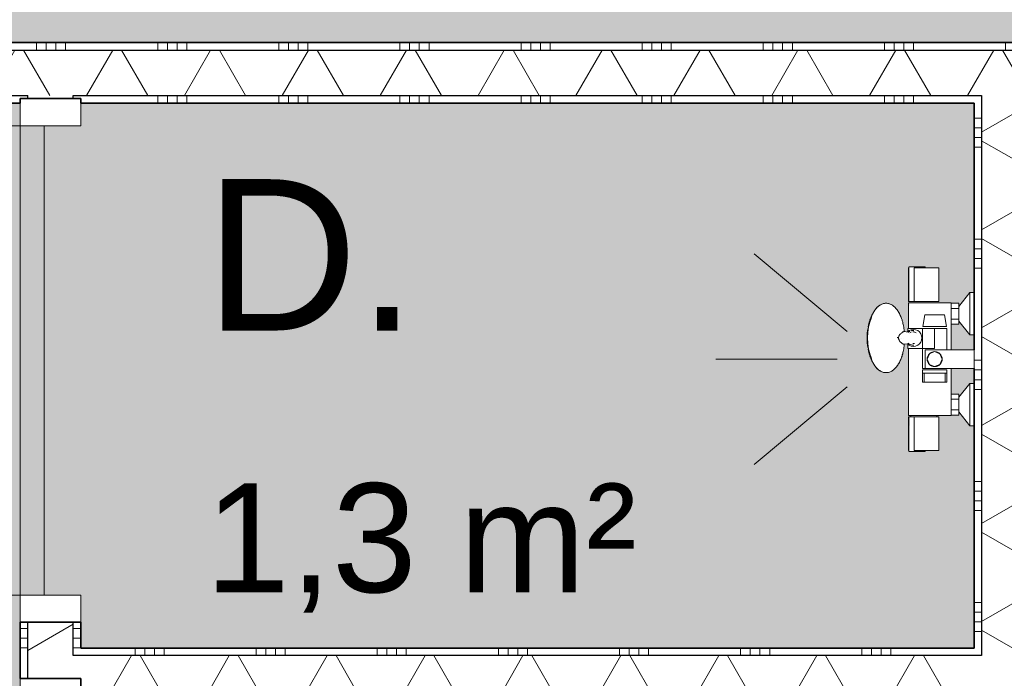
# Model space of a CAD drawing. Header units: millimetres. Extents: x 76115 to 117635, y -12665 to 37646.
# Tile 20 of 52: x 90372 to 91998, y 12966 to 14053. Entities that reach past the tile are written whole.
import ezdxf

# ---------------------------------------------------------------- set-up
doc = ezdxf.new("R2010")
doc.units = ezdxf.units.MM
doc.linetypes.add('Hidden', pattern=[4, 2, -2])
for name, color, linetype, lineweight in [('A-AREA-IDEN', 2, 'Continuous', 13), ('A-AREA-PATT', 32, 'Continuous', 9), ('A-DOOR', 31, 'Continuous', 18), ('A-DOOR-FRAM', 31, 'Continuous', 13), ('A-WALL', 113, 'Continuous', 18), ('A-WALL-PATT', 111, 'Continuous', 35), ('I-WALL', 2, 'Continuous', 18), ('P-SANR-FIXT', 6, 'Continuous', 13)]:
    doc.layers.add(name, color=color, linetype=linetype, lineweight=lineweight)
doc.styles.add('Arial', font='arial.ttf', dxfattribs={"height": 180})
doc.styles.add('Arial_1', font='arial.ttf', dxfattribs={"height": 250})
pattern_1 = [(180, (90472.54, 12415.6), (-2e-14, -200), []), (180, (90472.54, 12431.6), (-2e-14, -200), []), (180, (90472.54, 12447.6), (-2e-14, -200), []), (180, (90472.54, 12463.6), (-2e-14, -200), [])]
pattern_2 = [(270, (90047.57, 14015.67), (200, 7e-13), []), (270, (90031.57, 14015.67), (200, 7e-13), []), (270, (90015.57, 14015.67), (200, 7e-13), []), (270, (89999.57, 14015.67), (200, 7e-13), [])]

# ---------------------------------------------------------------- blocks, each defined once
blk = doc.blocks.new('200_32_ISR_deur_binnen - dagmaat 0800x2300-7616677-plot_01')
at = {"layer": 'A-DOOR', "lineweight": 13}
blk.add_hatch(color=256, dxfattribs=at).paths.add_polyline_path([(-387.5, 10), (387.5, 10), (387.5, 50), (-387.5, 50)])
for p, q in [((-387.5, 50), (-387.5, 825)), ((-387.5, 50), (387.5, 50)), ((-387.5, 50), (-387.5, 10)), ((387.5, 50), (-387.5, 50)), ((387.5, 10), (387.5, 50)), ((-387.5, 10), (387.5, 10))]:
    blk.add_line(p, q, dxfattribs=at)
at = {"layer": 'A-DOOR', "linetype": 'Hidden', "lineweight": 13}
blk.add_line((-387.5, 10), (387.5, 10), dxfattribs=at)
at = {"layer": 'A-DOOR', "lineweight": 13}
blk.add_arc((-387.5, 50), 775, 360, 90, dxfattribs=at)
at = {"layer": 'A-DOOR-FRAM'}
for p, q in [((-387.5, 50), (-432.5, 50)), ((-387.5, -50), (-387.5, 50)), ((432.5, 50), (387.5, 50)), ((387.5, 50), (387.5, -50)), ((-432.5, -50), (-387.5, -50))]:
    blk.add_line(p, q, dxfattribs=at)
blk = doc.blocks.new('53_PF_Crane_Shower - 53_PF_Crane_Shower-7700345-plot_01')
at = {"layer": 'P-SANR-FIXT'}
for p, q in [((0, 226.2), (0, 426.2)), ((-45.5, 209.7), (-174, 362.9)), ((45.5, 209.7), (174, 362.9)), ((-95.5, 107.4), (-152.7, 107.4)), ((-95.5, 108), (-151, 108)), ((-151, 108), (-151, 107.8)), ((-151, 99.1), (-95.5, 99.1)), ((-151, 99.1), (-151, 83)), ((-95.5, 107.8), (-95.5, 108)), ((-95.5, 107.3), (-95.5, 107.4)), ((-92.9, 104.4), (-95.5, 104.4)), ((-95.5, 83), (-95.5, 99.1)), ((17.3, 108), (-92.9, 108)), ((-92.9, 108), (-92.9, 80.4)), ((92.9, 108), (50.4, 108)), ((92.9, 80.4), (92.9, 108)), ((151, 108), (95.5, 108)), ((95.5, 108), (95.5, 107.8)), ((152.7, 107.4), (95.5, 107.4)), ((95.5, 107.4), (95.5, 107.3)), ((95.5, 99.1), (95.5, 83)), ((95.5, 99.1), (151, 99.1)), ((151, 107.8), (151, 108)), ((151, 83), (151, 99.1)), ((-151, 83), (-151, 58)), ((-95.5, 58), (-95.5, 83)), ((95.5, 83), (95.5, 58)), ((151, 58), (151, 83)), ((-152.7, 80.7), (-151, 80.7)), ((-92.9, 80.4), (-92.9, 38)), ((92.9, 38), (92.9, 80.4)), ((151, 80.7), (152.7, 80.7)), ((-151, 58), (-95.5, 58)), ((-95.5, 61.6), (-92.9, 61.6)), ((95.5, 58), (151, 58)), ((-15.5, 38), (-92.9, 38)), ((-92.4, 38), (-92.4, 24.9)), ((-83.7, 38), (-83.7, 24.9)), ((-66.3, 24.9), (-66.3, 38)), ((-57.6, 38), (-57.6, 24.9)), ((92.9, 38), (15.5, 38)), ((57.6, 24.9), (57.6, 38)), ((66.3, 38), (66.3, 24.9)), ((83.7, 24.9), (83.7, 38)), ((92.4, 24.9), (92.4, 38)), ((-87.2, 24.9), (-110, 7)), ((-83.7, 24.9), (-92.4, 24.9)), ((-66.3, 24.9), (-83.7, 24.9)), ((-57.6, 24.9), (-66.3, 24.9)), ((-40, 7), (-62.8, 24.9)), ((62.8, 24.9), (40, 7)), ((66.3, 24.9), (57.6, 24.9)), ((83.7, 24.9), (66.3, 24.9)), ((92.4, 24.9), (83.7, 24.9)), ((110, 7), (87.2, 24.9)), ((-110, 7), (-110, 0)), ((-40, 7), (-110, 7)), ((-40, 0), (-40, 7)), ((40, 7), (40, 0)), ((110, 7), (40, 7)), ((110, 0), (110, 7))]:
    blk.add_line(p, q, dxfattribs=at)
at = {"layer": 'P-SANR-FIXT', "flags": 128}
for points in [[(-152.7, 106.3), (-152.7, 107.1), (-152.7, 107.3)], [(-152.7, 81.8), (-152.7, 81), (-152.7, 80.7), (-152.7, 80.9), (-152.7, 81.5), (-152.7, 82.5), (-152.7, 84), (-152.7, 85.7), (-152.7, 87.8), (-152.7, 90.1), (-152.7, 92.5), (-152.7, 94.9), (-152.7, 97.4), (-152.7, 99.7), (-152.7, 101.8), (-152.7, 103.6), (-152.7, 105.2), (-152.7, 106.3)], [(-152.7, 99.7), (-152.7, 98), (-152.7, 95.6), (-152.7, 93.1), (-152.7, 90.7), (-152.7, 88.4), (-152.7, 86.3), (-152.7, 84.4), (-152.7, 82.9), (-152.7, 81.8)], [(-95.5, 107.3), (-95.5, 107), (-95.5, 106.3)], [(-95.5, 106.3), (-95.5, 105.4), (-95.5, 104.1), (-95.5, 102.7), (-95.5, 101), (-95.5, 99.1)], [(95.5, 106.3), (95.5, 107), (95.5, 107.3)], [(95.5, 99.1), (95.5, 101), (95.5, 102.7), (95.5, 104.1), (95.5, 105.4), (95.5, 106.3)], [(152.7, 107.3), (152.7, 107.1), (152.7, 106.3)], [(152.7, 106.3), (152.7, 105.2), (152.7, 103.6), (152.7, 101.8), (152.7, 99.7), (152.7, 97.4), (152.7, 94.9), (152.7, 92.5), (152.7, 90.1), (152.7, 87.8), (152.7, 85.7), (152.7, 84), (152.7, 82.5), (152.7, 81.5), (152.7, 80.9), (152.7, 80.7), (152.7, 81), (152.7, 81.8)], [(152.7, 81.8), (152.7, 82.9), (152.7, 84.4), (152.7, 86.3), (152.7, 88.4), (152.7, 90.7), (152.7, 93.1), (152.7, 95.6), (152.7, 98), (152.7, 99.7)]]:
    blk.add_lwpolyline(points, dxfattribs=at)
blk = doc.blocks.new('53_PF_slider - Type 1-7700346-plot_01')
at = {"layer": 'P-SANR-FIXT'}
for p, q in [((91866.4, 13566.1), (91863, 13546.8)), ((91882.7, 13566.1), (91866.4, 13566.1)), ((91899, 13566.1), (91882.7, 13566.1)), ((91902.4, 13546.8), (91899, 13566.1)), ((91863, 13546.8), (91882.7, 13546.8)), ((91882.7, 13546.8), (91902.4, 13546.8)), ((91838.2, 13537.3), (91838.2, 13543.1)), ((91882.7, 13543.1), (91838.2, 13543.1)), ((91862.7, 13543.1), (91862.7, 13477.1)), ((91882.7, 13543.1), (91882.7, 13510.1)), ((91882.7, 13543.1), (91902.7, 13543.1)), ((91902.7, 13508.2), (91902.7, 13543.1)), ((91838.2, 13510.1), (91838.2, 13518.8)), ((91838.2, 13510.1), (91882.7, 13510.1)), ((91867.2, 13477.2), (91867.2, 13508.2)), ((91947.7, 13508.2), (91867.2, 13508.2)), ((91882.7, 13505.1), (91891.3, 13501.6)), ((91947.7, 13508.2), (91947.7, 13477.2)), ((91882.7, 13480.3), (91874, 13483.9)), ((91882.7, 13477.1), (91862.7, 13477.1)), ((91862.7, 13475.1), (91862.7, 13469.4)), ((91882.7, 13475.1), (91862.7, 13475.1)), ((91862.7, 13469.4), (91862.7, 13454.9)), ((91865.2, 13469.4), (91862.7, 13469.4)), ((91865.2, 13469.4), (91865.2, 13454.9)), ((91865.4, 13469.4), (91882.7, 13469.4)), ((91867.2, 13477.2), (91947.7, 13477.2)), ((91882.7, 13477.1), (91874.1, 13477.1)), ((91902.7, 13477.1), (91882.7, 13477.1)), ((91891.3, 13477.1), (91882.7, 13477.1)), ((91902.7, 13475.1), (91882.7, 13475.1)), ((91882.7, 13469.4), (91900, 13469.4)), ((91902.7, 13469.4), (91900.2, 13469.4)), ((91900.2, 13454.9), (91900.2, 13469.4)), ((91902.7, 13469.4), (91902.7, 13475.1)), ((91902.7, 13454.9), (91902.7, 13469.4)), ((91862.7, 13454.9), (91865.2, 13454.9)), ((91900.2, 13454.9), (91865.2, 13454.9)), ((91900.2, 13454.9), (91902.7, 13454.9))]:
    blk.add_line(p, q, dxfattribs=at)
at = {"layer": 'P-SANR-FIXT', "flags": 128}
for points in [[(91787.3, 13577.9), (91788.4, 13578.9), (91789.5, 13579.9), (91790.7, 13580.9), (91791.9, 13581.7), (91793.1, 13582.5), (91794.4, 13583.2), (91795.7, 13583.7), (91797, 13584.2), (91798.4, 13584.6), (91799.8, 13584.9), (91801.1, 13585), (91802.5, 13585.1), (91803.9, 13585), (91805.3, 13584.8), (91806.7, 13584.6), (91808, 13584.2), (91809.3, 13583.7), (91810.6, 13583.1), (91811.9, 13582.4), (91813.1, 13581.7), (91814.3, 13580.8), (91815.5, 13579.9), (91816.6, 13578.9), (91817.7, 13577.8), (91818.8, 13576.6), (91819.8, 13575.4), (91820.8, 13574.1), (91821.8, 13572.7), (91822.7, 13571.3), (91823.6, 13569.8), (91824.4, 13568.2), (91825.2, 13566.6), (91826, 13564.9), (91826.8, 13563.2), (91827.5, 13561.4), (91828.1, 13559.6), (91828.8, 13557.7), (91829.3, 13555.8), (91829.9, 13553.8), (91830.4, 13551.8), (91830.9, 13549.8), (91831.3, 13547.7), (91831.7, 13545.7), (91832, 13543.5), (91832.3, 13541.4), (91832.5, 13539.2), (91832.7, 13538.2)], [(91783.4, 13573), (91782.2, 13571.1), (91781, 13569.1), (91780, 13567.2), (91779, 13565.3), (91778.1, 13563.3), (91777.3, 13561.4), (91776.5, 13559.5), (91775.8, 13557.5), (91775.5, 13556.5)], [(91777.1, 13557.9), (91776.3, 13555.7), (91775.6, 13553.6), (91775, 13551.6), (91774.4, 13549.6), (91773.9, 13547.6), (91773.5, 13545.7), (91773.1, 13543.8), (91772.8, 13542), (91772.5, 13540.2), (91772.3, 13538.4), (91772, 13536.6), (91771.9, 13534.9), (91771.8, 13533.2), (91771.7, 13531.4), (91771.6, 13529.7), (91771.6, 13528), (91771.6, 13527.7)], [(91777.1, 13497.6), (91776.3, 13499.7), (91775.6, 13501.8), (91775, 13503.9), (91774.4, 13505.9), (91773.9, 13507.8), (91773.5, 13509.7), (91773.1, 13511.6), (91772.8, 13513.4), (91772.5, 13515.2), (91772.3, 13517), (91772, 13518.8), (91771.9, 13520.5), (91771.8, 13522.3), (91771.7, 13524), (91771.6, 13525.7), (91771.6, 13527.4), (91771.6, 13527.7)], [(91832.4, 13538.3), (91839.2, 13537.3), (91840, 13537.2)], [(91837.8, 13537.6), (91840.7, 13539.8), (91844.1, 13541.2), (91847.7, 13541.7)], [(91847.7, 13541.7), (91851.3, 13541.2), (91854.7, 13539.8), (91857.6, 13537.6), (91859.8, 13534.7), (91861.2, 13531.3), (91861.7, 13527.7), (91861.2, 13524.1), (91859.8, 13520.7), (91857.6, 13517.8), (91854.7, 13515.6), (91851.3, 13514.2), (91847.7, 13513.7)], [(91787.3, 13477.6), (91788.4, 13476.5), (91789.5, 13475.5), (91790.7, 13474.6), (91791.9, 13473.7), (91793.1, 13472.9), (91794.4, 13472.3), (91795.7, 13471.7), (91797, 13471.2), (91798.4, 13470.8), (91799.8, 13470.6), (91801.1, 13470.4), (91802.5, 13470.4), (91803.9, 13470.4), (91805.3, 13470.6), (91806.7, 13470.9), (91808, 13471.2), (91809.3, 13471.7), (91810.6, 13472.3), (91811.9, 13473), (91813.1, 13473.8), (91814.3, 13474.6), (91815.5, 13475.5), (91816.6, 13476.6), (91817.7, 13477.7), (91818.8, 13478.8), (91819.8, 13480.1), (91820.8, 13481.4), (91821.8, 13482.7), (91822.7, 13484.2), (91823.6, 13485.7), (91824.4, 13487.2), (91825.2, 13488.8), (91826, 13490.5), (91826.8, 13492.2), (91827.5, 13494), (91828.1, 13495.9), (91828.8, 13497.7), (91829.3, 13499.6), (91829.9, 13501.6), (91830.4, 13503.6), (91830.9, 13505.6), (91831.3, 13507.7), (91831.7, 13509.8), (91832, 13511.9), (91832.3, 13514), (91832.5, 13516.2), (91832.7, 13517.3)], [(91840.2, 13518.1), (91837.3, 13517.9), (91832.4, 13517.2)], [(91847.7, 13513.7), (91844.1, 13514.2), (91840.7, 13515.6), (91837.8, 13517.8)], [(91783.4, 13482.4), (91782.2, 13484.4), (91781, 13486.3), (91780, 13488.2), (91779, 13490.2), (91778.1, 13492.1), (91777.3, 13494), (91776.5, 13496), (91775.8, 13497.9), (91775.5, 13498.9)], [(91895.1, 13492.7), (91891.5, 13501.5), (91882.7, 13505.1), (91873.9, 13501.5), (91870.3, 13492.7)], [(91870.3, 13492.7), (91873.9, 13483.9), (91882.7, 13480.3), (91891.5, 13483.9), (91895.1, 13492.7)]]:
    blk.add_lwpolyline(points, dxfattribs=at)
at = {"layer": 'P-SANR-FIXT'}
for centre, radius, start, end in [((91846.8, 13528), 12.1, 113.7877, 123.9394), ((91846.8, 13528), 9.68, 107.1982, 122.2978), ((91846.8, 13528), 12.1, 90, 105.0758), ((91846.8, 13528), 12.1, 82.0796, 90), ((91846.8, 13528), 9.68, 74.0713, 90), ((91846.8, 13528), 9.68, 56.4308, 71.3826), ((91846.8, 13528), 12.1, 228.0753, 256.1175), ((91846.8, 13528), 12.1, 258.6126, 270), ((91846.8, 13528), 9.68, 270, 285.0084), ((91846.8, 13528), 12.1, 270, 277.8358), ((91882.7, 13492.7), 12.4, 0, 180), ((91882.7, 13492.7), 12.4, 75, 90), ((91882.7, 13492.7), 12.4, 180, 0), ((91882.7, 13492.7), 12.4, 270, 285), ((91882.7, 13492.7), 12.4, 270, 285), ((91882.7, 13492.7), 12.4, 270, 285)]:
    blk.add_arc(centre, radius, start, end, dxfattribs=at)
for centre, major_axis, start_param, end_param in [((91800.3, 13527.7), (0, 56.5), 0.291091, 1.570796), ((91797, 13527.7), (0, 50), 0.826064, 0.912436), ((91797, 13527.7), (0, 51.9), 0.693791, 0.77643), ((91797, 13527.7), (0, 51.9), 0.981941, 1.208946), ((91797, 13527.7), (0, 50), 0.938079, 0.995763), ((91797, 13527.7), (0, 51.9), 1.272211, 1.570796), ((91797, 13527.7), (0, 51.9), 1.570796, 1.879633), ((91800.3, 13527.7), (0, 56.5), 1.570796, 2.850503), ((91797, 13527.7), (0, 51.9), 1.932648, 2.159652), ((91797, 13527.7), (0, 50), 2.145831, 2.203514), ((91797, 13527.7), (0, 50), 2.229157, 2.316246)]:
    blk.add_ellipse(centre, major_axis=major_axis, ratio=0.5, start_param=start_param, end_param=end_param, dxfattribs=at)
for points in [[(91821.2, 13527.7), (91821.2, 13528.1), (91821.3, 13528.5), (91821.3, 13528.9)], [(91822.4, 13527.5), (91822.4, 13527.5), (91822.4, 13527.4), (91822.4, 13527.3)], [(91832.6, 13517.3), (91832.6, 13517.3), (91832.4, 13517.4), (91832.1, 13517.4), (91831.9, 13517.5)], [(91882.7, 13505.1), (91883.6, 13505.1), (91884.4, 13505), (91885.2, 13504.9)], [(91882.7, 13480.3), (91883.6, 13480.3), (91884.4, 13480.4), (91885.2, 13480.6)]]:
    blk.add_open_spline(points, degree=3, dxfattribs=at)
for points, knots in [([(91832, 13538.2), (91831.7, 13538.2), (91831.1, 13538), (91829.9, 13537.3), (91829.1, 13536.7), (91828.6, 13536.3), (91828.1, 13536), (91827.7, 13535.6), (91827.3, 13535.3), (91827, 13535), (91826.8, 13534.8), (91826.6, 13534.6), (91826.4, 13534.5), (91826.3, 13534.4), (91826.3, 13534.3), (91826.2, 13534.3), (91826.1, 13534.2), (91826, 13534.1), (91825.8, 13533.9), (91825.5, 13533.7), (91825.1, 13533.5), (91824.8, 13533.1), (91824.5, 13532.6), (91824.3, 13532.4), (91824.3, 13532.2), (91824.2, 13532.1), (91824.2, 13532), (91824.1, 13531.8), (91824, 13531.5), (91823.8, 13531), (91823.6, 13530.4), (91823.3, 13529.7), (91822.9, 13528.7), (91822.6, 13528), (91822.4, 13527.7)], [-0.8571429, -0.8571429, -0.8571429, -0.8571429, -0.7142857, -0.5714286, -0.5, -0.4642857, -0.4285714, -0.3928571, -0.3571429, -0.3392857, -0.3214286, -0.3035714, -0.2946429, -0.2901786, -0.2857143, -0.28125, -0.2767857, -0.2678571, -0.25, -0.2321429, -0.2142857, -0.1785714, -0.1607143, -0.1517857, -0.1473214, -0.1428571, -0.1383929, -0.1339286, -0.125, -0.1071429, -0.0892857, -0.0714286, -0.0357143, 0, 0, 0, 0]), ([(91822.4, 13527.3), (91822.7, 13527), (91823.1, 13526.3), (91823.6, 13525.1), (91824.1, 13524.1), (91824.4, 13523.4), (91824.5, 13523.1), (91824.7, 13522.8), (91824.8, 13522.5), (91825, 13522.2), (91825.3, 13521.7), (91825.7, 13521.3), (91826.1, 13521), (91826.4, 13520.9), (91826.7, 13520.7), (91826.8, 13520.6), (91826.9, 13520.5), (91827, 13520.4), (91827.1, 13520.3), (91827.3, 13520.2), (91827.6, 13519.9), (91828, 13519.5), (91828.5, 13519.1), (91829, 13518.8), (91829.4, 13518.5), (91830, 13518.1), (91830.6, 13517.7), (91831.3, 13517.4), (91831.9, 13517.2), (91832.3, 13517.1), (91832.5, 13517.2), (91832.6, 13517.3)], [-1, -1, -1, -1, -0.958333, -0.916667, -0.875, -0.854167, -0.84375, -0.833333, -0.822917, -0.8125, -0.791667, -0.75, -0.729167, -0.708333, -0.6875, -0.677083, -0.671875, -0.666667, -0.65625, -0.645833, -0.625, -0.583333, -0.541667, -0.5, -0.458333, -0.416667, -0.333333, -0.25, -0.166667, -0.083333, 0, 0, 0, 0]), ([(91885.2, 13480.6), (91885.1, 13480.5), (91884.3, 13480.4), (91883.4, 13480.3), (91882.7, 13480.3)], [0.8736269, 0.8736269, 0.8736269, 0.8736269, 0.8928571, 1, 1, 1, 1])]:
    blk.add_open_spline(points, degree=3, knots=knots, dxfattribs=at)
blk = doc.blocks.new('200_32_ISR_deur_binnen - dagmaat 0800x2300-V27-plot_01')
at = {"layer": 'A-DOOR', "lineweight": 13}
blk.add_hatch(color=256, dxfattribs=at).paths.add_polyline_path([(-387.5, 10), (387.5, 10), (387.5, 50), (-387.5, 50)])
for p, q in [((-387.5, 50), (-387.5, 825)), ((-387.5, 50), (387.5, 50)), ((-387.5, 50), (-387.5, 10)), ((387.5, 50), (-387.5, 50)), ((387.5, 10), (387.5, 50)), ((-387.5, 10), (387.5, 10))]:
    blk.add_line(p, q, dxfattribs=at)
at = {"layer": 'A-DOOR', "linetype": 'Hidden', "lineweight": 13}
blk.add_line((-387.5, 10), (387.5, 10), dxfattribs=at)
at = {"layer": 'A-DOOR', "lineweight": 13}
blk.add_arc((-387.5, 50), 775, 360, 90, dxfattribs=at)
at = {"layer": 'A-DOOR-FRAM'}
for p, q in [((-387.5, 50), (-432.5, 50)), ((-387.5, -50), (-387.5, 50)), ((425.1, 50), (387.5, 50)), ((387.5, 50), (387.5, -50)), ((-432.5, -50), (-387.5, -50)), ((387.5, -50), (425.1, -50))]:
    blk.add_line(p, q, dxfattribs=at)

msp = doc.modelspace()

# ---------------------------------------------------------------- hatches: boundary and pattern name
at = {"layer": 'A-AREA-PATT'}
h = msp.add_hatch(color=9, dxfattribs=at)
h.paths.add_polyline_path([(104851.7, 3666.6), (104996.7, 3666.6), (104996.7, 5370.5), (105046.7, 5370.5), (105046.7, 6270.5), (104996.7, 6270.5), (104996.7, 6460.5), (105046.7, 6460.5), (105046.7, 7360.5), (104996.7, 7360.5), (104996.7, 10770.6), (105046.7, 10770.6), (105046.7, 11670.6), (104996.7, 11670.6), (104996.7, 11860.6), (105046.7, 11860.6), (105046.7, 12760.6), (104996.7, 12760.6), (104996.7, 14516.8), (109547.8, 14516.8), (109547.8, 16170.6), (109597.8, 16170.6), (109597.8, 17070.6), (109547.8, 17070.6), (109547.8, 17260.6), (109597.8, 17260.6), (109597.8, 18160.6), (109547.8, 18160.6), (109547.8, 21570.6), (109597.8, 21570.6), (109597.8, 22470.6), (109547.8, 22470.6), (109547.8, 22660.6), (109597.8, 22660.6), (109597.8, 23560.6), (109547.8, 23560.6), (109547.8, 26970.7), (109597.8, 26970.7), (109597.8, 27870.7), (109547.8, 27870.7), (109547.8, 28060.7), (109597.8, 28060.7), (109597.8, 28960.7), (109547.8, 28960.7), (109547.8, 32370.7), (109597.8, 32370.7), (109597.8, 33270.7), (109547.8, 33270.7), (109547.8, 33460.7), (109597.8, 33460.7), (109597.8, 34360.7), (109547.8, 34360.7), (109547.8, 36045.8), (107797.8, 36045.8), (107797.8, 30115.8), (106042.8, 30115.8), (106042.8, 30165.8), (105142.8, 30165.8), (105142.8, 30115.8), (104952.8, 30115.8), (104952.8, 30165.8), (104052.8, 30165.8), (104052.8, 30115.8), (100642.7, 30115.8), (100642.7, 30165.8), (99742.7, 30165.8), (99742.7, 30115.8), (99552.7, 30115.8), (99552.7, 30165.8), (98652.7, 30165.8), (98652.7, 30115.8), (95242.7, 30115.8), (95242.7, 30165.8), (94342.7, 30165.8), (94342.7, 30115.8), (94152.7, 30115.8), (94152.7, 30165.8), (93252.7, 30165.8), (93252.7, 30115.8), (89842.7, 30115.8), (89842.7, 30165.8), (88942.7, 30165.8), (88942.7, 30115.8), (88752.7, 30115.8), (88752.7, 30165.8), (87852.7, 30165.8), (87852.7, 30115.8), (86097.7, 30115.8), (86097.7, 36045.8), (84347.7, 36045.8), (84347.7, 34360.8), (84297.7, 34360.8), (84297.7, 33460.8), (84347.7, 33460.8), (84347.7, 33270.8), (84297.7, 33270.8), (84297.7, 32370.8), (84347.7, 32370.8), (84347.7, 28960.8), (84297.7, 28960.8), (84297.7, 28060.8), (84347.7, 28060.8), (84347.7, 27870.8), (84297.7, 27870.8), (84297.7, 26970.8), (84347.7, 26970.8), (84347.7, 23560.7), (84297.7, 23560.7), (84297.7, 22660.7), (84347.7, 22660.7), (84347.7, 22470.7), (84297.7, 22470.7), (84297.7, 21570.7), (84347.7, 21570.7), (84347.7, 18160.7), (84297.7, 18160.7), (84297.7, 17260.7), (84347.7, 17260.7), (84347.7, 17070.7), (84297.7, 17070.7), (84297.7, 16170.7), (84347.7, 16170.7), (84347.7, 12760.7), (84297.7, 12760.7), (84297.7, 11860.7), (84347.7, 11860.7), (84347.7, 11670.7), (84297.7, 11670.7), (84297.7, 10770.7), (84347.7, 10770.7), (84347.7, 7360.6), (84297.7, 7360.6), (84297.7, 6460.6), (84347.7, 6460.6), (84347.7, 6270.6), (84297.7, 6270.6), (84297.7, 5370.6), (84347.7, 5370.6), (84347.7, 3685.6), (86107.7, 3685.6), (86107.7, 5265.6), (86157.7, 5265.6), (86157.7, 6165.6), (86107.7, 6165.6), (86107.7, 6265.6), (85847.4, 6265.6), (85847.4, 14015.7), (94347.7, 14015.7), (94347.7, 12810.7), (94297.7, 12810.7), (94297.7, 11910.7), (94347.7, 11910.7), (94347.7, 10065.7), (96777.8, 10065.7), (96777.8, 10665.7), (96827.8, 10665.7), (96827.8, 11565.7), (96777.8, 11565.7), (96777.8, 14015.7), (100677.8, 14015.7), (100677.8, 6265.6), (99847.7, 6265.6), (99847.7, 3685.6), (100417.7, 3685.6), (100417.8, 3685.6), (104847.8, 3685.6), (104847.8, 3666.6)])
h.paths.add_polyline_path([(99797.7, 4065.6), (99807.7, 4065.6), (99807.7, 5865.6), (99797.7, 5865.6), (99797.7, 4460.5)])
h.paths.add_polyline_path([(85887.4, 6410.6), (85897.4, 6410.6), (85897.4, 7310.6), (85887.4, 7309.8)])
h.paths.add_polyline_path([(95192.7, 9965.7), (95992.7, 9965.7), (95992.7, 10025.7), (94392.7, 10025.7), (94392.7, 9965.7)])
h.paths.add_polyline_path([(102647.6, 11465.4), (102047.6, 11465.4), (102047.6, 12065.4), (102647.6, 12065.4), (102647.6, 11583.8)])
h.paths.add_polyline_path([(99177.8, 13965.7), (99177.8, 13975.7), (98277.8, 13975.7), (98277.8, 13965.7)])
h.paths.add_polyline_path([(86947.4, 13965.7), (86947.4, 13975.7), (86047.4, 13975.7), (86047.4, 13965.7), (86447.4, 13965.7)])
h.paths.add_polyline_path([(100479.8, 15865.8), (100089.8, 15865.8), (100089.8, 15915.8), (99189.8, 15915.8), (99189.8, 15865.8), (96379.8, 15865.8), (96379.8, 15915.8), (95479.8, 15915.8), (95479.8, 15865.8), (94769.8, 15865.8), (94769.8, 15915.8), (93869.8, 15915.8), (93869.8, 15865.8), (93204.8, 15865.8), (93204.8, 15915.8), (92304.8, 15915.8), (92304.8, 15865.8), (91639.8, 15865.8), (91639.8, 15915.8), (90739.8, 15915.8), (90739.8, 15865.8), (90074.8, 15865.8), (90074.8, 15915.8), (89174.8, 15915.8), (89174.8, 15865.8), (88509.8, 15865.8), (88509.8, 15915.8), (87609.8, 15915.8), (87609.8, 15865.8), (86947.4, 15865.8), (86947.4, 15915.8), (86047.4, 15915.8), (86047.4, 15865.8), (85847.4, 15865.8), (85847.4, 23365.8), (86047.4, 23365.8), (86047.4, 23315.8), (86947.4, 23315.8), (86947.4, 23365.8), (87609.8, 23365.8), (87609.8, 23315.8), (88509.8, 23315.8), (88509.8, 23365.8), (89174.8, 23365.8), (89174.8, 23315.8), (90074.8, 23315.8), (90074.8, 23365.8), (90739.8, 23365.8), (90739.8, 23315.8), (91639.8, 23315.8), (91639.8, 23365.8), (92304.8, 23365.8), (92304.8, 23315.8), (93204.8, 23315.8), (93204.8, 23365.8), (93869.8, 23365.8), (93869.8, 23315.8), (94769.8, 23315.8), (94769.8, 23365.8), (95479.8, 23365.8), (95479.8, 23315.8), (96379.8, 23315.8), (96379.8, 23365.8), (99189.8, 23365.8), (99189.8, 23315.8), (100089.8, 23315.8), (100089.8, 23365.8), (100479.8, 23365.8), (100479.8, 23315.8), (101379.8, 23315.8), (101379.8, 23365.8), (104189.8, 23365.8), (104189.8, 23315.8), (105089.8, 23315.8), (105089.8, 23365.8), (105334.8, 23365.8), (105334.8, 15865.8), (105089.8, 15865.8), (105089.8, 15915.8), (104189.8, 15915.8), (104189.8, 15865.8), (101379.8, 15865.8), (101379.8, 15915.8), (100479.8, 15915.8), (100479.8, 15878.3)])
h.paths.add_polyline_path([(85897.4, 24961.5), (85847.4, 24961.5), (85847.4, 25561.5), (85948.2, 25561.5), (85948.2, 28065.8), (88547.4, 28065.8), (88547.4, 28265.6), (89147.4, 28265.6), (89147.4, 28065.8), (105497.8, 28065.8), (105497.8, 25165.7), (86447.4, 25165.7), (86447.4, 24961.5)])
h.paths.add_polyline_path([(99746.3, 25205.7), (99785.4, 25205.7), (99785.4, 25265.7), (99010.4, 25265.7), (99010.4, 25205.7)])
h.paths.add_polyline_path([(100647.9, 25205.7), (101547.9, 25205.7), (101547.9, 25265.7), (100647.9, 25265.7)])
h.paths.add_polyline_path([(95284.8, 25205.7), (95935.2, 25205.7), (95935.2, 25265.7), (95160.2, 25265.7), (95160.2, 25205.7)])
h.paths.add_polyline_path([(101547.9, 27965.8), (101547.9, 28025.8), (100647.9, 28025.8), (100647.9, 27965.8), (101533.2, 27965.8)])
h.paths.add_polyline_path([(93619.7, 28015.8), (93747.2, 28015.8), (93747.2, 28025.8), (92847.2, 28025.8), (92847.2, 28015.8)])
h.paths.add_polyline_path([(90097.3, 28015.8), (90096.7, 28025.8), (89197.3, 28025.8), (89197.3, 28015.8), (89535.4, 28015.8)])
h.paths.add_polyline_path([(87048.2, 28015.8), (87048.2, 28025.8), (86148.2, 28025.8), (86148.2, 28015.8)])
h = msp.add_hatch(color=254, dxfattribs=at)
h.paths.add_polyline_path([(88514.3, 10865.5), (88910.1, 10865.5), (88910.1, 10875.5), (88135.1, 10875.5), (88135.1, 10865.5)])
h.paths.add_polyline_path([(89097.6, 10865.5), (89872.6, 10865.5), (89872.6, 10875.5), (89097.6, 10875.5), (89097.6, 10871.5)])
h.paths.add_polyline_path([(87910.1, 10865.5), (87910.1, 10875.5), (87135.1, 10875.5), (87135.1, 10865.5), (87493.2, 10865.5)])
h.paths.add_polyline_path([(88514.3, 10915.5), (90372.5, 10915.5), (90372.5, 13915.7), (86947.4, 13915.7), (86947.4, 13965.7), (86047.4, 13965.7), (86047.4, 13915.7), (85947.4, 13915.7), (85947.4, 12065.5), (86447.4, 12065.4), (86447.4, 11465.4), (85947.4, 11465.4), (85947.4, 10915.5), (88135.1, 10915.5)])
h.paths.add_polyline_path([(90422.5, 11110.5), (90422.5, 11885.5), (90412.5, 11885.5), (90412.5, 11110.5)])
h.paths.add_polyline_path([(90412.5, 12145.5), (90422.5, 12145.5), (90422.5, 12920.5), (90412.5, 12920.5), (90412.5, 12296.1)])
h.paths.add_polyline_path([(90422.5, 13103.1), (90422.5, 13878.1), (90412.5, 13878.1), (90412.5, 13103.1)])
h = msp.add_hatch(color=254, dxfattribs=at)
h.paths.add_polyline_path([(91832, 13538.2), (91832.8, 13537.4), (91832.2, 13538.2)])
h.paths.add_polyline_path([(91858.9, 13015.5), (91947.7, 13015.5), (91947.7, 13382.7), (91940.7, 13382.7), (91922.8, 13405.6), (91922.8, 13400.3), (91885.3, 13399.8), (91886.4, 13397.2), (91889.7, 13397.2), (91888.8, 13341.7), (91848.6, 13341.7), (91848, 13340), (91840.4, 13340), (91841.4, 13397.2), (91844.1, 13397.2), (91843.6, 13399.8), (91839.8, 13399.8), (91839.8, 13510.1), (91838.2, 13510.1), (91837.1, 13518.2), (91832.6, 13517.3), (91828.1, 13496), (91816.5, 13476.6), (91812.9, 13474.1), (91808.8, 13471.7), (91799, 13471.3), (91790.8, 13475.1), (91780.2, 13488.1), (91774.6, 13502.6), (91772.5, 13516.4), (91772.1, 13532.7), (91774.4, 13550.3), (91779.2, 13564.8), (91784.7, 13573.2), (91796.2, 13583.2), (91803, 13584.5), (91812.9, 13581.4), (91816.5, 13578.8), (91820, 13574.6), (91828.8, 13556.3), (91833.8, 13537.9), (91838.2, 13537.9), (91838.2, 13543.1), (91839.8, 13543.1), (91840.7, 13585.6), (91922.8, 13585.1), (91922.8, 13579.9), (91940.7, 13602.7), (91947.7, 13602.7), (91947.7, 13915.7), (90472.5, 13915.7), (90472.5, 13878.1), (90422.5, 13878.1), (90422.5, 13103.1), (90472.5, 13103.1), (90472.5, 13015.5), (91853.5, 13015.5)])
h.paths.add_polyline_path([(91922.8, 13429.9), (91940.7, 13452.7), (91947.7, 13453.7), (91947.7, 13477.2), (91909.7, 13477.2), (91909.7, 13435.1), (91922.8, 13435.1)])
h.paths.add_polyline_path([(91781.6, 13485.8), (91778, 13496), (91781.2, 13486.3)])
h.paths.add_polyline_path([(91940.7, 13508.2), (91947.7, 13508.2), (91947.7, 13532.7), (91940.7, 13532.7), (91922.8, 13555.6), (91922.8, 13550.3), (91909.7, 13550.2), (91909.7, 13508.2), (91922.8, 13508.2)])
h.paths.add_polyline_path([(91773.3, 13516), (91772.1, 13527.7), (91772.1, 13525.1), (91773.3, 13516.3)])
h.paths.add_polyline_path([(91833.8, 13526), (91822.4, 13527.7), (91822.4, 13529.4), (91819.9, 13527.6), (91833.7, 13526)])
h.paths.add_polyline_path([(91787, 13576), (91793.5, 13582.3), (91793.5, 13581.6), (91787.2, 13576.3)])
h.paths.add_polyline_path([(91840.4, 13588.2), (91839.9, 13588.2), (91840.7, 13645.4), (91848, 13645.4), (91849, 13643.7), (91889.7, 13643.7), (91888.8, 13588.2), (91840.4, 13588.2)])
at = {"layer": 'A-WALL-PATT', "lineweight": 9}
h = msp.add_hatch(dxfattribs=at)
h.set_pattern_fill('FP_165', color=256, angle=-270, style=0, pattern_type=2)
h.set_pattern_definition(pattern_2)
h.paths.add_polyline_path([(94260.2, 14003.2), (94335.2, 14003.2), (94335.2, 14015.7), (86992.4, 14015.7), (86992.4, 14003.2), (94247.7, 14003.2)])
h.paths.add_polyline_path([(86002.4, 14003.2), (86002.4, 14015.7), (85847.4, 14015.7), (85847.4, 14003.2), (85859.9, 14003.2)])
h = msp.add_hatch(dxfattribs=at)
h.set_pattern_fill('FP_166', color=256, angle=-300, style=0, pattern_type=2)
h.set_pattern_definition([(240, (90047.57, 14015.67), (121.2436, -70), []), (300, (90047.57, 14015.67), (121.2436, 70), [])])
h.paths.add_polyline_path([(94247.7, 13928.2), (94260.2, 13928.2), (94260.2, 14003.2), (86992.4, 14003.2), (86992.4, 13928.2), (93619.7, 13928.2)])
h.paths.add_polyline_path([(85934.9, 13928.2), (86002.4, 13928.2), (86002.4, 14003.2), (85859.9, 14003.2), (85859.9, 13928.2)])
h = msp.add_hatch(dxfattribs=at)
h.set_pattern_fill('FP_165', color=256, angle=-270, style=0, pattern_type=2)
h.set_pattern_definition(pattern_2)
h.paths.add_polyline_path([(94247.7, 13915.7), (94247.7, 13928.2), (92035.2, 13928.2), (92035.2, 13915.7), (93619.7, 13915.7)])
h.paths.add_polyline_path([(91947.7, 13915.7), (91960.2, 13915.7), (91960.2, 13928.2), (90460, 13928.2), (90460, 13923.1), (90472.5, 13923.1), (90472.5, 13915.7), (91577.5, 13915.7)])
h.paths.add_polyline_path([(89535.4, 13915.7), (90372.5, 13915.7), (90372.5, 13923.1), (90385, 13923.1), (90385, 13928.2), (86992.4, 13928.2), (86992.4, 13915.7), (87493.2, 13915.7)])
h.paths.add_polyline_path([(85947.4, 13915.7), (86002.4, 13915.7), (86002.4, 13928.2), (85934.9, 13928.2), (85934.9, 13915.7)])
h = msp.add_hatch(dxfattribs=at)
h.set_pattern_fill('FP_92', color=256, angle=60, style=0, pattern_type=2)
h.set_pattern_definition([(150, (90472.54, 12415.6), (-70, -121.244), []), (210, (90472.54, 12415.6), (70, -121.244), [])])
h.paths.add_polyline_path([(90460, 10903), (90460, 11065.5), (90385, 11065.5), (90385, 10903)])
h.paths.add_polyline_path([(90460, 11930.5), (90460, 12100.5), (90385, 12100.5), (90385, 11930.5)])
h.paths.add_polyline_path([(90385, 12965.5), (90460, 12965.5), (90460, 13058.1), (90385, 13058.1), (90385, 13008.5)])
h.paths.add_polyline_path([(90460, 13923.1), (90460, 13928.2), (90385, 13928.2), (90385, 13923.1)])
h = msp.add_hatch(dxfattribs=at)
h.set_pattern_fill('FP_170', color=256, angle=60, style=0, pattern_type=2)
h.set_pattern_definition([(330, (91947.7, 12890.67), (70, 121.244), []), (30, (91947.7, 12890.67), (-70, 121.244), [])])
h.paths.add_polyline_path([(92035.2, 11865.7), (92035.2, 13928.2), (91960.2, 13928.2), (91960.2, 11865.7)])
h = msp.add_hatch(dxfattribs=at)
h.set_pattern_fill('FP_169', color=256, angle=90, style=0, pattern_type=2)
h.set_pattern_definition([(0, (91947.7, 12890.67), (0, 200), []), (0, (91947.7, 12874.67), (0, 200), []), (0, (91947.7, 12858.67), (0, 200), []), (0, (91947.7, 12842.67), (0, 200), [])])
h.paths.add_polyline_path([(91947.7, 11865.7), (91960.2, 11865.7), (91960.2, 12928), (91947.7, 12928), (91947.7, 11940)])
h.paths.add_polyline_path([(91947.7, 13003), (91960.2, 13003), (91960.2, 13915.7), (91947.7, 13915.7), (91947.7, 13008.5)])
h = msp.add_hatch(dxfattribs=at)
h.set_pattern_fill('FP_91', color=256, angle=90, style=0, pattern_type=2)
h.set_pattern_definition(pattern_1)
h.paths.add_polyline_path([(90385, 10915.5), (90385, 11065.5), (90372.5, 11065.5), (90372.5, 10915.5)])
h.paths.add_polyline_path([(90385, 11930.5), (90385, 12100.5), (90372.5, 12100.5), (90372.5, 11930.5)])
h.paths.add_polyline_path([(90385, 12965.5), (90385, 13058.1), (90372.5, 13058.1), (90372.5, 12965.5)])
h = msp.add_hatch(dxfattribs=at)
h.set_pattern_fill('FP_91', color=256, angle=90, style=0, pattern_type=2)
h.set_pattern_definition(pattern_1)
h.paths.add_polyline_path([(90472.5, 10915.5), (90472.5, 11065.5), (90460, 11065.5), (90460, 10915.5)])
h.paths.add_polyline_path([(90460, 11953), (90472.5, 11953), (90472.5, 12100.5), (90460, 12100.5)])
h.paths.add_polyline_path([(90460, 13003), (90472.5, 13003), (90472.5, 13058.1), (90460, 13058.1), (90460, 13008.5)])
h = msp.add_hatch(dxfattribs=at)
h.set_pattern_fill('FP_171', color=256, angle=-270, style=0, pattern_type=2)
h.set_pattern_definition([(270, (91210.12, 13015.54), (200, 5e-13), []), (270, (91194.12, 13015.54), (200, 5e-13), []), (270, (91178.12, 13015.54), (200, 5e-13), []), (270, (91162.12, 13015.54), (200, 5e-13), [])])
h.paths.add_polyline_path([(91577.5, 13003), (91947.7, 13003), (91947.7, 13015.5), (90472.5, 13015.5), (90472.5, 13003), (90556.5, 13003)])
h = msp.add_hatch(dxfattribs=at)
h.set_pattern_fill('FP_172', color=256, angle=-300, style=0, pattern_type=2)
h.set_pattern_definition([(240, (91210.12, 13015.54), (121.244, -70), []), (300, (91210.12, 13015.54), (121.244, 70), [])])
h.paths.add_polyline_path([(91960.2, 12928), (91960.2, 13003), (90460, 13003), (90460, 12965.5), (90472.5, 12965.5), (90472.5, 12928), (91947.7, 12928)])

# ---------------------------------------------------------------- linework, layer by layer
at = {"layer": 'A-WALL', "lineweight": 25}
for p, q in [((86992.4, 14003.2), (94335.2, 14003.2)), ((86992.4, 13928.2), (90385, 13928.2)), ((90385, 13923.1), (90385, 13928.2)), ((90460, 13923.1), (90460, 13928.2)), ((90460, 13928.2), (91960.2, 13928.2)), ((91960.2, 13928.2), (91960.2, 13003)), ((90385, 12965.5), (90385, 13058.1)), ((90460, 13003), (90460, 13058.1)), ((91960.2, 13003), (90460, 13003))]:
    msp.add_line(p, q, dxfattribs=at)
at = {"layer": 'I-WALL', "lineweight": 35}
for p, q in [((94347.7, 14015.7), (86992.4, 14015.7)), ((90372.5, 13915.7), (90372.5, 13923.1)), ((90372.5, 13923.1), (90472.5, 13923.1)), ((90472.5, 13923.1), (90472.5, 13915.7)), ((86992.4, 13915.7), (90372.5, 13915.7)), ((90472.5, 13915.7), (91947.7, 13915.7)), ((91947.7, 13915.7), (91947.7, 13508.2)), ((91947.7, 13477.2), (91947.7, 13015.5)), ((90372.5, 13058.1), (90372.5, 12965.5)), ((90472.5, 13058.1), (90372.5, 13058.1)), ((90472.5, 13015.5), (90472.5, 13058.1)), ((91947.7, 13015.5), (90472.5, 13015.5)), ((90372.5, 12965.5), (90472.5, 12965.5)), ((90472.5, 12965.5), (90472.5, 12915.5))]:
    msp.add_line(p, q, dxfattribs=at)

# ---------------------------------------------------------------- block references
at = {"layer": 'A-DOOR-FRAM', "rotation": 90}
for name, p in [('200_32_ISR_deur_binnen - dagmaat 0800x2300-V27-plot_01', (90422.5, 13490.6)), ('200_32_ISR_deur_binnen - dagmaat 0800x2300-7616677-plot_01', (90422.5, 12533))]:
    msp.add_blockref(name, p, dxfattribs=at)
at = {"layer": 'P-SANR-FIXT', "rotation": 90.00000000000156}
msp.add_blockref('53_PF_Crane_Shower - 53_PF_Crane_Shower-7700345-plot_01', (91947.7, 13492.7), dxfattribs=at)
at = {"layer": 'P-SANR-FIXT'}
msp.add_blockref('53_PF_slider - Type 1-7700346-plot_01', (0, 0), dxfattribs=at)

# ---------------------------------------------------------------- texts
at = {"layer": 'A-AREA-IDEN', "lineweight": 9, "attachment_point": 1}
for s, insert, char_height, width, style in [('D.', (90677.9, 13790), 250, 424.894, 'Arial_1'), ('1,3 m²', (90677.9, 13287.7), 180, 841.772, 'Arial')]:
    msp.add_mtext(s, dxfattribs=dict(at, insert=insert, char_height=char_height, width=width, style=style))

doc.saveas('drawing.dxf')
